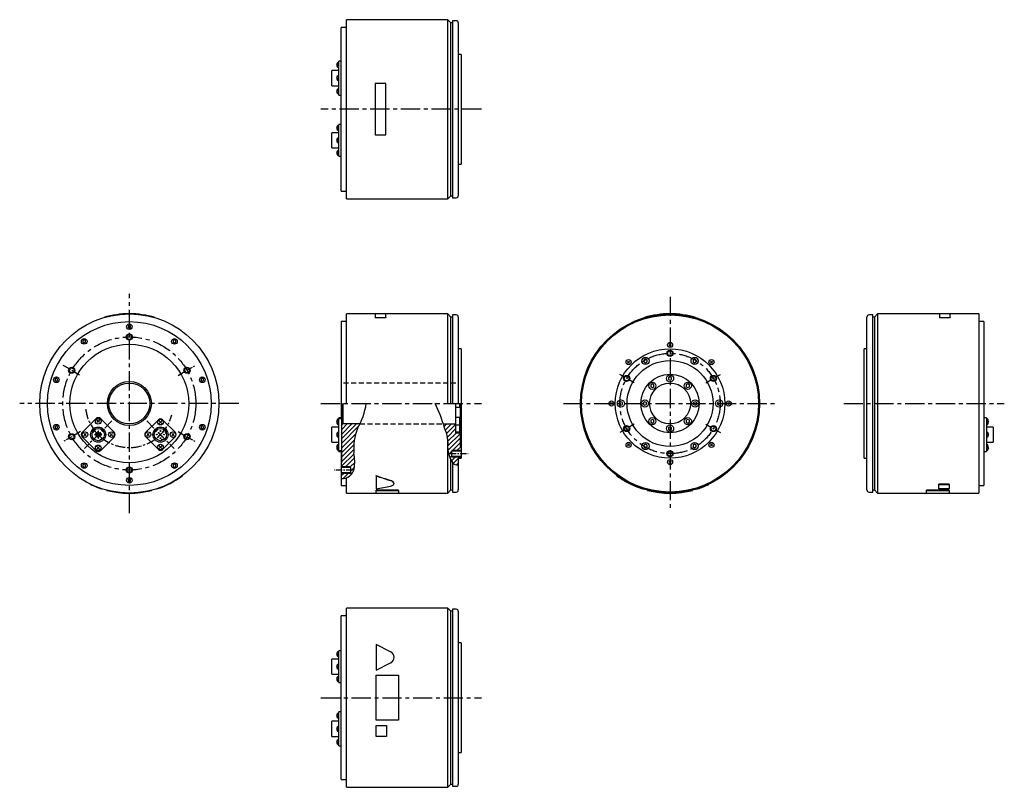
# Model space of a CAD drawing. Extents: x -636 to 327, y -375 to 375.
import ezdxf

# ---------------------------------------------------------------- set-up
doc = ezdxf.new("R2010")
doc.units = 0
doc.linetypes.add('CENTER', pattern=[2, 1.25, -0.25, 0.25, -0.25])
doc.linetypes.add('DASHED', pattern=[0.75, 0.5, -0.25])
doc.layers.get('0').update_dxf_attribs({"linetype": 'CONTINUOUS'})
for name, color, linetype in [('CENTER', 6, 'CENTER'), ('DASHED', 6, 'DASHED'), ('OUTLINE', 7, 'CONTINUOUS'), ('THIN_LINE', 6, 'CONTINUOUS')]:
    doc.layers.add(name, color=color, linetype=linetype)

# ---------------------------------------------------------------- blocks, each defined once
blk = doc.blocks.new('*X1')
at = {"color": 0}
for p, q in [((-220.69, -22.54), (-218.16, -20)), ((-219.48, -25.81), (-213.67, -20)), ((-218.35, -29.17), (-209.25, -20.07)), ((-217.51, -32.83), (-209.25, -24.56)), ((-217.03, -36.84), (-208.7, -28.5)), ((-217.03, -45.82), (-205.25, -34.03)), ((-217.02, -41.32), (-205.25, -29.54)), ((-216.27, -49.54), (-213.25, -46.52)), ((-212.73, -46), (-205.25, -38.52)), ((-208.24, -46), (-204.25, -42.01)), ((-215.13, -52.89), (-213.25, -51.01)), ((-213.67, -55.93), (-209.75, -52)), ((-211.9, -58.65), (-206.95, -53.69)), ((-206.76, -53.5), (-205.26, -52)), ((-208.81, -60.04), (-206.95, -58.18))]:
    blk.add_line(p, q, dxfattribs=at)
blk = doc.blocks.new('*X2')
at = {"color": 0}
for p, q in [((-291.15, -34.62), (-276.53, -20)), ((-291.15, -30.13), (-281.02, -20)), ((-291.15, -25.64), (-285.51, -20)), ((-291.15, -39.11), (-274.31, -22.27)), ((-291.15, -43.6), (-277.21, -29.66)), ((-291.15, -48.09), (-278.42, -35.36)), ((-291.15, -52.58), (-278.99, -40.42)), ((-291.15, -57.07), (-279.12, -45.04)), ((-291.25, -61.66), (-278.81, -49.22)), ((-287.1, -62), (-278.27, -53.18)), ((-282.61, -62), (-278.13, -57.53)), ((-282.25, -66.13), (-278.53, -62.41)), ((-291.25, -70.64), (-288.61, -68)), ((-289.36, -73.25), (-284.12, -68))]:
    blk.add_line(p, q, dxfattribs=at)

msp = doc.modelspace()

# ---------------------------------------------------------------- linework, layer by layer
at = {"layer": 'CENTER', "ltscale": 15}
for p, q in [((-184.25, 287.5), (-341.15, 287.5)), ((-528.38, -107.14), (-528.38, 107.14)), ((0, 104.25), (0, -104.25)), ((-421.25, 0), (-635.52, 0)), ((-341.25, 0), (-184.25, 0)), ((-311.25, 0), (-184.25, 0)), ((-104.25, 0), (104.25, 0)), ((169.72, 0), (326.62, 0)), ((-341.15, -287.5), (-184.25, -287.5))]:
    msp.add_line(p, q, dxfattribs=at)
at = {"layer": 'CENTER', "ltscale": 5}
for p, q in [((-593.34, 37.5), (-576.02, 27.5)), ((-480.75, 27.5), (-463.43, 37.5)), ((-35.07, 20.25), (-49.8, 28.75)), ((35.07, 20.25), (49.8, 28.75)), ((-576.02, -27.5), (-593.34, -37.5)), ((-480.75, -27.5), (-463.43, -37.5)), ((-35.07, -20.25), (-49.8, -28.75)), ((35.07, -20.25), (49.8, -28.75)), ((-215.25, -49), (-197.25, -49)), ((-310.25, -65), (-328.25, -65))]:
    msp.add_line(p, q, dxfattribs=at)
at = {"layer": 'CENTER', "ltscale": 8}
for p, q in [((-545.36, -16.97), (-572.23, -43.84)), ((-511.41, -16.97), (-484.54, -43.84))]:
    msp.add_line(p, q, dxfattribs=at)
at = {"layer": 'CENTER', "ltscale": 15}
for centre, radius in [((-528.38, 0), 65), ((0, 0), 49)]:
    msp.add_circle(centre, radius, dxfattribs=at)
at = {"layer": 'CENTER', "ltscale": 8}
msp.add_arc((-528.38, 0), 43, 187.22639, 344.86918, dxfattribs=at)
at = {"layer": 'DASHED', "ltscale": 10}
for p, q in [((-209.25, 20), (-319.65, 20)), ((-303.14, -20), (-221.49, -20))]:
    msp.add_line(p, q, dxfattribs=at)
at = {"layer": 'OUTLINE'}
for p, q in [((-321.25, 287.5), (-321.25, 367.5)), ((-316.25, 367.5), (-321.25, 367.5)), ((-316.25, 200), (-316.25, 375)), ((-217.25, 375), (-316.25, 375)), ((-217.25, 200), (-217.25, 375)), ((-214.25, 372), (-217.25, 375)), ((-214.25, 203), (-214.25, 372)), ((-212.75, 372), (-214.25, 372)), ((-212.75, 374), (-212.75, 201)), ((-208.95, 374), (-212.75, 374)), ((-206.95, 372), (-206.95, 203)), ((-204.25, 341), (-206.95, 341)), ((-204.25, 341), (-204.25, 234)), ((-325.65, 330.82), (-324.75, 332.32)), ((-325.65, 330.82), (-324.75, 329.31)), ((-321.25, 334.42), (-323.65, 334.42)), ((-323.65, 333.39), (-323.65, 334.42)), ((-323.65, 320.38), (-323.65, 333.39)), ((-323.65, 325.31), (-330.35, 325.31)), ((-330.35, 310.51), (-330.35, 325.31)), ((-325.65, 317.91), (-324.75, 319.41)), ((-325.65, 317.91), (-324.75, 316.4)), ((-323.65, 315.43), (-323.65, 320.38)), ((-330.35, 310.51), (-323.65, 310.51)), ((-323.65, 302.42), (-323.65, 315.43)), ((-288.25, 312.5), (-288.25, 262.5)), ((-277.75, 312.5), (-288.25, 312.5)), ((-277.75, 262.5), (-277.75, 312.5)), ((-325.65, 304.99), (-324.75, 306.5)), ((-325.65, 304.99), (-324.75, 303.49)), ((-323.65, 301.39), (-323.65, 302.42)), ((-323.65, 301.39), (-321.25, 301.39)), ((-321.25, 207.5), (-321.25, 287.5)), ((-325.65, 269.3), (-324.75, 270.8)), ((-321.25, 272.48), (-323.65, 272.48)), ((-323.65, 271.66), (-323.65, 272.48)), ((-323.65, 259.07), (-323.65, 271.66)), ((-323.65, 264.49), (-330.35, 264.49)), ((-330.35, 257.09), (-330.35, 264.49)), ((-325.65, 269.3), (-324.75, 267.8)), ((-288.25, 262.5), (-277.75, 262.5)), ((-330.35, 249.69), (-330.35, 257.09)), ((-325.65, 257.09), (-324.75, 258.6)), ((-325.65, 257.09), (-324.75, 255.59)), ((-323.65, 255.11), (-323.65, 259.07)), ((-323.65, 242.53), (-323.65, 255.11)), ((-330.35, 249.69), (-323.65, 249.69)), ((-325.65, 244.89), (-324.75, 246.39)), ((-325.65, 244.89), (-324.75, 243.39)), ((-323.65, 241.71), (-323.65, 242.53)), ((-323.65, 241.71), (-321.25, 241.71)), ((-206.95, 234), (-204.25, 234)), ((-321.25, 207.5), (-316.25, 207.5)), ((-217.25, 200), (-214.25, 203)), ((-214.25, 203), (-212.75, 203)), ((-316.25, 200), (-217.25, 200)), ((-212.75, 201), (-208.95, 201)), ((-316.25, 0), (-316.25, 87.5)), ((-288.25, 87.5), (-316.25, 87.5)), ((-277.75, 87.7), (-288.25, 87.7)), ((-288.25, 87.7), (-288.25, 84.05)), ((-277.75, 84.05), (-277.75, 87.7)), ((-217.25, 87.5), (-277.75, 87.5)), ((-217.25, 0), (-217.25, 87.5)), ((-214.25, 84.5), (-217.25, 87.5)), ((202.72, 87.5), (199.72, 84.5)), ((202.72, 87.5), (202.72, -87.5)), ((263.22, 87.5), (202.72, 87.5)), ((263.22, 87.7), (263.22, 84.05)), ((273.72, 87.7), (263.22, 87.7)), ((273.72, 84.05), (273.72, 87.7)), ((301.72, 87.5), (273.72, 87.5)), ((301.72, 87.5), (301.72, -87.5)), ((-553.38, 84.05), (-553.38, 83.85)), ((-503.38, 84.05), (-503.38, 83.85)), ((-321.25, 80), (-321.25, -13.89)), ((-316.25, 80), (-321.25, 80)), ((-288.25, 84.05), (-277.75, 84.05)), ((-288.25, 84.05), (-288.25, 83.85)), ((-277.75, 83.85), (-288.25, 83.85)), ((-277.75, 84.05), (-277.75, 83.85)), ((-214.25, 0), (-214.25, 84.5)), ((-212.75, 84.5), (-214.25, 84.5)), ((-212.75, 86.5), (-212.75, 0)), ((-208.95, 86.5), (-212.75, 86.5)), ((-206.95, 84.5), (-206.95, 0)), ((-25, 84.05), (-25, 83.85)), ((25, 84.05), (25, 83.85)), ((192.42, -84.5), (192.42, 84.5)), ((198.22, 86.5), (194.42, 86.5)), ((198.22, 0), (198.22, 86.5)), ((199.72, 84.5), (198.22, 84.5)), ((199.72, 84.5), (199.72, -84.5)), ((263.22, 84.05), (263.22, 83.85)), ((263.22, 84.05), (273.72, 84.05)), ((273.72, 83.85), (263.22, 83.85)), ((273.72, 84.05), (273.72, 83.85)), ((306.72, 80), (301.72, 80)), ((306.72, 80), (306.72, -80)), ((-528.38, 76.49), (-529.67, 75.74)), ((-529.67, 75.74), (-529.67, 74.26)), ((-529.67, 74.26), (-528.38, 73.51)), ((-527.09, 75.74), (-528.38, 76.49)), ((-528.38, 73.51), (-527.09, 74.26)), ((-527.09, 74.26), (-527.09, 75.74)), ((-572.47, 62.17), (-573.76, 61.42)), ((-573.76, 61.42), (-573.76, 59.93)), ((-573.76, 59.93), (-572.47, 59.19)), ((-571.18, 61.42), (-572.47, 62.17)), ((-572.47, 59.19), (-571.18, 59.93)), ((-571.18, 59.93), (-571.18, 61.42)), ((-484.3, 62.17), (-485.59, 61.42)), ((-485.59, 61.42), (-485.59, 59.93)), ((-485.59, 59.93), (-484.3, 59.19)), ((-483.01, 61.42), (-484.3, 62.17)), ((-484.3, 59.19), (-483.01, 59.93)), ((-483.01, 59.93), (-483.01, 61.42)), ((0.95, 58.2), (-0.95, 56.3)), ((0.95, 56.3), (-0.95, 58.2)), ((-204.25, 53.5), (-206.95, 53.5)), ((-204.25, 53.5), (-204.25, -53.5)), ((189.72, 0), (189.72, 53.5)), ((192.42, 53.5), (189.72, 53.5)), ((-39.53, 41.44), (-41.44, 39.53)), ((-39.53, 39.53), (-41.44, 41.44)), ((-24, 43.35), (-25.54, 42.46)), ((-25.54, 42.46), (-25.54, 40.68)), ((-25.54, 40.68), (-24, 39.79)), ((-22.46, 42.46), (-24, 43.35)), ((-24, 39.79), (-22.46, 40.68)), ((-22.46, 40.68), (-22.46, 42.46)), ((24, 43.35), (22.46, 42.46)), ((22.46, 42.46), (22.46, 40.68)), ((22.46, 40.68), (24, 39.79)), ((25.54, 42.46), (24, 43.35)), ((24, 39.79), (25.54, 40.68)), ((25.54, 40.68), (25.54, 42.46)), ((41.44, 41.44), (39.53, 39.53)), ((41.44, 39.53), (39.53, 41.44)), ((-599.71, 24.67), (-601, 23.92)), ((-601, 23.92), (-601, 22.43)), ((-601, 22.43), (-599.71, 21.69)), ((-598.42, 23.92), (-599.71, 24.67)), ((-599.71, 21.69), (-598.42, 22.43)), ((-598.42, 22.43), (-598.42, 23.92)), ((-457.06, 24.67), (-458.35, 23.92)), ((-458.35, 23.92), (-458.35, 22.43)), ((-458.35, 22.43), (-457.06, 21.69)), ((-455.77, 23.92), (-457.06, 24.67)), ((-457.06, 21.69), (-455.77, 22.43)), ((-455.77, 22.43), (-455.77, 23.92)), ((0, 26.28), (-1.54, 25.39)), ((-1.54, 25.39), (-1.54, 23.61)), ((-1.54, 23.61), (0, 22.72)), ((1.54, 25.39), (0, 26.28)), ((0, 22.72), (1.54, 23.61)), ((1.54, 23.61), (1.54, 25.39)), ((-17.32, 19.1), (-18.86, 18.21)), ((-18.86, 18.21), (-18.86, 16.43)), ((-18.86, 16.43), (-17.32, 15.55)), ((-15.78, 18.21), (-17.32, 19.1)), ((-17.32, 15.55), (-15.78, 16.43)), ((-15.78, 16.43), (-15.78, 18.21)), ((17.32, 19.1), (15.78, 18.21)), ((15.78, 18.21), (15.78, 16.43)), ((15.78, 16.43), (17.32, 15.55)), ((18.86, 18.21), (17.32, 19.1)), ((17.32, 15.55), (18.86, 16.43)), ((18.86, 16.43), (18.86, 18.21)), ((-321.15, 0), (-321.15, -21.5)), ((-319.65, 0), (-319.65, -20)), ((-209.25, -28.5), (-209.25, 0)), ((-205.62, 0), (-205.62, -3.5)), ((-205.25, 0), (-205.25, -42)), ((-56.3, 0.95), (-58.2, -0.95)), ((-56.3, -0.95), (-58.2, 0.95)), ((-48, 1.78), (-49.54, 0.89)), ((-49.54, 0.89), (-49.54, -0.89)), ((-46.46, 0.89), (-48, 1.78)), ((-46.46, -0.89), (-46.46, 0.89)), ((-24.5, 1.78), (-26.04, 0.89)), ((-26.04, 0.89), (-26.04, -0.89)), ((-22.96, 0.89), (-24.5, 1.78)), ((-22.96, -0.89), (-22.96, 0.89)), ((24.5, 1.78), (22.96, 0.89)), ((22.96, 0.89), (22.96, -0.89)), ((26.04, 0.89), (24.5, 1.78)), ((26.04, -0.89), (26.04, 0.89)), ((48, 1.78), (46.46, 0.89)), ((46.46, 0.89), (46.46, -0.89)), ((49.54, 0.89), (48, 1.78)), ((49.54, -0.89), (49.54, 0.89)), ((58.2, 0.95), (56.3, -0.95)), ((58.2, -0.95), (56.3, 0.95)), ((189.72, -53.5), (189.72, 0)), ((198.22, -86.5), (198.22, 0)), ((-209.25, -3.5), (-205.62, -3.5)), ((-205.62, -3.5), (-205.25, -2.85)), ((-49.54, -0.89), (-48, -1.78)), ((-48, -1.78), (-46.46, -0.89)), ((-26.04, -0.89), (-24.5, -1.78)), ((-24.5, -1.78), (-22.96, -0.89)), ((22.96, -0.89), (24.5, -1.78)), ((24.5, -1.78), (26.04, -0.89)), ((46.46, -0.89), (48, -1.78)), ((48, -1.78), (49.54, -0.89)), ((-561.27, -14.92), (-574.28, -27.93)), ((-557.59, -16.29), (-559.99, -18.7)), ((-557.59, -18.7), (-559.99, -16.29)), ((-543.3, -27.93), (-556.32, -14.92)), ((-499.96, -15.84), (-512.55, -28.43)), ((-496.78, -17), (-499.18, -19.4)), ((-496.78, -19.4), (-499.18, -17)), ((-483.41, -28.43), (-496, -15.84)), ((-325.65, -18.2), (-324.75, -16.7)), ((-325.65, -18.2), (-324.75, -19.7)), ((-321.15, -13.89), (-323.65, -13.89)), ((-323.65, -14.92), (-323.65, -13.89)), ((-323.65, -15.02), (-323.65, -14.92)), ((-321.15, -15.02), (-323.65, -15.02)), ((-323.65, -15.84), (-323.65, -15.02)), ((-323.65, -28.43), (-323.65, -15.84)), ((-205.62, -13.82), (-209.25, -13.82)), ((-205.62, -13.82), (-205.62, -20.82)), ((-205.62, -13.82), (-205.25, -14.47)), ((-17.32, -15.55), (-18.86, -16.43)), ((-18.86, -16.43), (-18.86, -18.21)), ((-18.86, -18.21), (-17.32, -19.1)), ((-15.78, -16.43), (-17.32, -15.55)), ((-17.32, -19.1), (-15.78, -18.21)), ((-15.78, -18.21), (-15.78, -16.43)), ((17.32, -15.55), (15.78, -16.43)), ((15.78, -16.43), (15.78, -18.21)), ((15.78, -18.21), (17.32, -19.1)), ((18.86, -16.43), (17.32, -15.55)), ((17.32, -19.1), (18.86, -18.21)), ((18.86, -18.21), (18.86, -16.43)), ((309.12, -13.89), (306.72, -13.89)), ((309.12, -13.89), (309.12, -14.92)), ((309.12, -14.92), (309.12, -27.93)), ((311.12, -17.49), (310.22, -15.99)), ((311.12, -17.49), (310.22, -19)), ((-599.71, -21.69), (-601, -22.43)), ((-601, -22.43), (-601, -23.92)), ((-601, -23.92), (-599.71, -24.67)), ((-598.42, -22.43), (-599.71, -21.69)), ((-599.71, -24.67), (-598.42, -23.92)), ((-598.42, -23.92), (-598.42, -22.43)), ((-564.1, -27.61), (-563.48, -28.04)), ((-563.48, -28.04), (-562.62, -26.81)), ((-562.62, -26.81), (-563.24, -26.38)), ((-559.09, -27.29), (-559.09, -30.11)), ((-558.49, -30.11), (-558.49, -27.29)), ((-555.11, -25.67), (-555.64, -26.2)), ((-555.64, -26.2), (-554.58, -27.26)), ((-554.58, -27.26), (-554.05, -26.73)), ((-502.72, -26.73), (-502.19, -27.26)), ((-502.19, -27.26), (-501.13, -26.2)), ((-501.13, -26.2), (-501.66, -25.67)), ((-492.64, -27.66), (-493.35, -27.92)), ((-493.35, -27.92), (-492.84, -29.33)), ((-457.06, -21.69), (-458.35, -22.43)), ((-458.35, -22.43), (-458.35, -23.92)), ((-458.35, -23.92), (-457.06, -24.67)), ((-455.77, -22.43), (-457.06, -21.69)), ((-457.06, -24.67), (-455.77, -23.92)), ((-455.77, -23.92), (-455.77, -22.43)), ((-323.65, -23.01), (-330.35, -23.01)), ((-330.35, -37.81), (-330.35, -23.01)), ((-323.65, -32.39), (-323.65, -28.43)), ((-321.15, -21.5), (-319.65, -20)), ((-321.15, -21.5), (-321.15, -58)), ((-303.14, -20), (-319.65, -20)), ((-221.49, -20), (-209.25, -20)), ((-209.25, -21), (-209.25, -20)), ((-209.25, -20.82), (-205.62, -20.82)), ((-209.25, -21), (-205.62, -21)), ((-205.62, -28), (-209.25, -28)), ((-209.25, -28.5), (-205.25, -28.5)), ((-205.62, -20.82), (-205.25, -20.17)), ((-205.62, -21), (-205.62, -28)), ((-205.62, -21), (-205.25, -21.65)), ((-205.62, -28), (-205.25, -27.35)), ((0, -22.72), (-1.54, -23.61)), ((-1.54, -23.61), (-1.54, -25.39)), ((-1.54, -25.39), (0, -26.28)), ((1.54, -23.61), (0, -22.72)), ((0, -26.28), (1.54, -25.39)), ((1.54, -25.39), (1.54, -23.61)), ((315.82, -23.01), (309.12, -23.01)), ((309.12, -27.93), (309.12, -32.88)), ((315.82, -23.01), (315.82, -37.81)), ((-574.28, -32.88), (-561.27, -45.89)), ((-570.5, -29.2), (-572.9, -31.61)), ((-570.5, -31.61), (-572.9, -29.2)), ((-559.09, -30.11), (-561.9, -30.11)), ((-561.9, -30.71), (-559.09, -30.71)), ((-559.09, -30.71), (-559.09, -33.52)), ((-555.68, -30.11), (-558.49, -30.11)), ((-558.49, -30.71), (-555.68, -30.71)), ((-558.49, -33.52), (-558.49, -30.71)), ((-555.91, -34.8), (-557.27, -35.44)), ((-557.27, -35.44), (-556.95, -36.12)), ((-556.32, -45.89), (-543.3, -32.88)), ((-555.59, -35.48), (-555.91, -34.8)), ((-544.68, -29.2), (-547.08, -31.61)), ((-544.68, -31.61), (-547.08, -29.2)), ((-512.55, -32.39), (-499.96, -44.97)), ((-508.98, -29.2), (-511.39, -31.61)), ((-508.98, -31.61), (-511.39, -29.2)), ((-495.91, -35.23), (-497.36, -35.62)), ((-497.36, -35.62), (-497.16, -36.35)), ((-496, -44.97), (-483.41, -32.39)), ((-495.71, -35.96), (-495.91, -35.23)), ((-492.84, -29.33), (-492.13, -29.07)), ((-484.57, -29.2), (-486.98, -31.61)), ((-484.57, -31.61), (-486.98, -29.2)), ((-330.35, -37.81), (-323.65, -37.81)), ((-325.65, -30.41), (-324.75, -28.9)), ((-325.65, -30.41), (-324.75, -31.91)), ((-323.65, -44.97), (-323.65, -32.39)), ((-217.25, -87.5), (-217.25, -34.6)), ((309.12, -32.88), (309.12, -45.89)), ((309.12, -37.81), (315.82, -37.81)), ((311.12, -30.41), (310.22, -28.9)), ((311.12, -30.41), (310.22, -31.91)), ((-557.59, -42.12), (-559.99, -44.52)), ((-557.59, -44.52), (-559.99, -42.12)), ((-496.78, -41.41), (-499.18, -43.81)), ((-496.78, -43.81), (-499.18, -41.41)), ((-325.65, -42.61), (-324.75, -41.11)), ((-325.65, -42.61), (-324.75, -44.11)), ((-323.65, -45.79), (-323.65, -44.97)), ((-323.65, -45.79), (-321.15, -45.79)), ((-323.65, -45.89), (-323.65, -45.79)), ((-323.65, -46.92), (-323.65, -45.89)), ((-323.65, -46.92), (-321.15, -46.92)), ((-321.25, -46.92), (-321.25, -80)), ((-213.25, -51.4), (-213.25, -46.6)), ((-204.25, -46.6), (-213.25, -46.6)), ((-205.25, -42), (-204.25, -42)), ((-39.53, -39.53), (-41.44, -41.44)), ((-39.53, -41.44), (-41.44, -39.53)), ((-24, -39.79), (-25.54, -40.68)), ((-25.54, -40.68), (-25.54, -42.46)), ((-25.54, -42.46), (-24, -43.35)), ((-22.46, -40.68), (-24, -39.79)), ((-24, -43.35), (-22.46, -42.46)), ((-22.46, -42.46), (-22.46, -40.68)), ((24, -39.79), (22.46, -40.68)), ((22.46, -40.68), (22.46, -42.46)), ((22.46, -42.46), (24, -43.35)), ((25.54, -40.68), (24, -39.79)), ((24, -43.35), (25.54, -42.46)), ((25.54, -42.46), (25.54, -40.68)), ((41.44, -39.53), (39.53, -41.44)), ((41.44, -41.44), (39.53, -39.53)), ((306.72, -46.92), (309.12, -46.92)), ((309.12, -45.89), (309.12, -46.92)), ((311.12, -43.32), (310.22, -41.81)), ((311.12, -43.32), (310.22, -44.82)), ((-214.25, -84.5), (-214.25, -54.84)), ((-213.25, -51.4), (-204.25, -51.4)), ((-212.75, -57.5), (-212.75, -86.5)), ((-206.95, -53.5), (-206.95, -84.5)), ((-206.95, -53.5), (-204.25, -53.5)), ((0.95, -56.3), (-0.95, -58.2)), ((0.95, -58.2), (-0.95, -56.3)), ((189.72, -53.5), (192.42, -53.5)), ((-572.47, -59.19), (-573.76, -59.93)), ((-573.76, -59.93), (-573.76, -61.42)), ((-573.76, -61.42), (-572.47, -62.17)), ((-571.18, -59.93), (-572.47, -59.19)), ((-572.47, -62.17), (-571.18, -61.42)), ((-571.18, -61.42), (-571.18, -59.93)), ((-484.3, -59.19), (-485.59, -59.93)), ((-485.59, -59.93), (-485.59, -61.42)), ((-485.59, -61.42), (-484.3, -62.17)), ((-483.01, -59.93), (-484.3, -59.19)), ((-484.3, -62.17), (-483.01, -61.42)), ((-483.01, -61.42), (-483.01, -59.93)), ((-321.25, -58), (-321.15, -58)), ((-312.25, -62.6), (-321.25, -62.6)), ((-312.25, -62.6), (-312.25, -67.4)), ((-528.38, -73.51), (-529.67, -74.26)), ((-529.67, -74.26), (-529.67, -75.74)), ((-529.67, -75.74), (-528.38, -76.49)), ((-527.09, -74.26), (-528.38, -73.51)), ((-528.38, -76.49), (-527.09, -75.74)), ((-527.09, -75.74), (-527.09, -74.26)), ((-476.38, -70.57), (-476.38, -70.37)), ((-321.25, -67.4), (-312.25, -67.4)), ((-316.25, -87.5), (-316.25, -72.59)), ((-287.25, -70.57), (-287.25, -70.37)), ((-287.25, -70.57), (-287.25, -83.43)), ((-52, -70.57), (-52, -70.37)), ((-566.38, -79.02), (-566.38, -78.82)), ((-555.38, -83.43), (-555.38, -83.23)), ((-550.38, -84.89), (-550.38, -84.69)), ((-506.38, -84.89), (-506.38, -84.69)), ((-501.38, -83.43), (-501.38, -83.23)), ((-321.25, -80), (-316.25, -80)), ((-265.25, -84.69), (-287.25, -84.69)), ((-287.25, -84.89), (-287.25, -84.69)), ((-287.25, -84.89), (-265.25, -84.89)), ((-287.25, -87.7), (-287.25, -84.89)), ((-269.75, -78.27), (-269.75, -78.08)), ((-265.25, -84.89), (-265.25, -84.69)), ((-265.25, -84.89), (-265.25, -87.7)), ((-217.25, -87.5), (-214.25, -84.5)), ((-214.25, -84.5), (-212.75, -84.5)), ((-212.75, -86.5), (-208.95, -86.5)), ((-27, -83.43), (-27, -83.23)), ((-22, -84.89), (-22, -84.69)), ((22, -84.89), (22, -84.69)), ((27, -83.43), (27, -83.23)), ((38, -79.02), (38, -78.82)), ((194.42, -86.5), (198.22, -86.5)), ((198.22, -84.5), (199.72, -84.5)), ((199.72, -84.5), (202.72, -87.5)), ((272.72, -84.69), (250.72, -84.69)), ((250.72, -84.89), (250.72, -84.69)), ((250.72, -84.89), (272.72, -84.89)), ((250.72, -87.7), (250.72, -84.89)), ((272.72, -78.82), (262.72, -78.82)), ((262.72, -79.02), (262.72, -78.82)), ((262.72, -83.43), (262.72, -79.02)), ((262.72, -79.02), (272.72, -79.02)), ((272.72, -83.43), (262.72, -83.43)), ((272.72, -79.02), (272.72, -78.82)), ((272.72, -79.02), (272.72, -83.43)), ((272.72, -84.89), (272.72, -84.69)), ((272.72, -84.89), (272.72, -87.7)), ((301.72, -80), (306.72, -80)), ((-316.25, -87.5), (-287.25, -87.5)), ((-287.25, -87.7), (-265.25, -87.7)), ((-265.25, -87.5), (-217.25, -87.5)), ((202.72, -87.5), (250.72, -87.5)), ((250.72, -87.7), (272.72, -87.7)), ((272.72, -87.5), (301.72, -87.5)), ((-316.25, -375), (-316.25, -200)), ((-217.25, -200), (-316.25, -200)), ((-217.25, -375), (-217.25, -200)), ((-214.25, -203), (-217.25, -200)), ((-212.75, -201), (-212.75, -374)), ((-208.95, -201), (-212.75, -201)), ((-321.25, -367.5), (-321.25, -207.5)), ((-316.25, -207.5), (-321.25, -207.5)), ((-214.25, -372), (-214.25, -203)), ((-212.75, -203), (-214.25, -203)), ((-206.95, -203), (-206.95, -372)), ((-287.25, -235.5), (-287.25, -260.5)), ((-273.05, -242.64), (-287.25, -235.5)), ((-204.25, -234), (-206.95, -234)), ((-204.25, -234), (-204.25, -341)), ((-323.65, -249.69), (-330.35, -249.69)), ((-330.35, -264.49), (-330.35, -249.69)), ((-325.65, -244.89), (-324.75, -243.39)), ((-325.65, -244.89), (-324.75, -246.39)), ((-321.25, -241.71), (-323.65, -241.71)), ((-323.65, -242.53), (-323.65, -241.71)), ((-323.65, -255.11), (-323.65, -242.53)), ((-325.65, -257.09), (-324.75, -255.59)), ((-325.65, -257.09), (-324.75, -258.6)), ((-323.65, -259.07), (-323.65, -255.11)), ((-323.65, -271.66), (-323.65, -259.07)), ((-287.25, -260.5), (-273.05, -253.36)), ((-330.35, -264.49), (-323.65, -264.49)), ((-325.65, -269.3), (-324.75, -267.8)), ((-325.65, -269.3), (-324.75, -270.8)), ((-287.25, -309.5), (-287.25, -265.5)), ((-287.25, -265.5), (-265.25, -265.5)), ((-265.25, -265.5), (-265.25, -309.5)), ((-323.65, -272.48), (-323.65, -271.66)), ((-323.65, -272.48), (-321.25, -272.48)), ((-325.65, -304.99), (-324.75, -303.49)), ((-325.65, -304.99), (-324.75, -306.5)), ((-321.25, -301.39), (-323.65, -301.39)), ((-323.65, -302.42), (-323.65, -301.39)), ((-323.65, -315.43), (-323.65, -302.42)), ((-323.65, -310.51), (-330.35, -310.51)), ((-330.35, -325.31), (-330.35, -310.51)), ((-325.65, -317.91), (-324.75, -316.4)), ((-323.65, -320.38), (-323.65, -315.43)), ((-265.25, -309.5), (-287.25, -309.5)), ((-287.25, -314.5), (-277.25, -314.5)), ((-287.25, -325.5), (-287.25, -314.5)), ((-277.25, -314.5), (-277.25, -325.5)), ((-330.35, -325.31), (-323.65, -325.31)), ((-325.65, -317.91), (-324.75, -319.41)), ((-323.65, -333.39), (-323.65, -320.38)), ((-277.25, -325.5), (-287.25, -325.5)), ((-325.65, -330.82), (-324.75, -329.31)), ((-325.65, -330.82), (-324.75, -332.32)), ((-323.65, -334.42), (-323.65, -333.39)), ((-323.65, -334.42), (-321.25, -334.42)), ((-206.95, -341), (-204.25, -341)), ((-321.25, -367.5), (-316.25, -367.5)), ((-316.25, -375), (-217.25, -375)), ((-217.25, -375), (-214.25, -372)), ((-214.25, -372), (-212.75, -372)), ((-212.75, -374), (-208.95, -374))]:
    msp.add_line(p, q, dxfattribs=at)
for centre, radius in [((-528.38, 0), 87.5), ((0, 0), 87.5), ((-528.38, 0), 80), ((-528.38, 75), 2.75), ((0, 0), 86.5), ((-528.38, 65), 2.4), ((-528.38, 0), 58), ((-572.47, 60.68), 2.75), ((-484.3, 60.68), 2.75), ((0, 57.25), 2.5), ((0, 0), 53.5), ((0, 49), 2.4), ((-40.48, 40.48), 2.5), ((0, 0), 42), ((-24, 41.57), 3.5), ((24, 41.57), 3.5), ((40.48, 40.48), 2.5), ((-584.68, 32.5), 2.4), ((-472.09, 32.5), 2.4), ((-599.71, 23.18), 2.75), ((-528.38, 0), 21.5), ((-528.38, 0), 20), ((-457.06, 23.18), 2.75), ((-42.44, 24.5), 2.4), ((0, 0), 28.5), ((-17.32, 17.32), 3.5), ((0, 0), 20), ((0, 24.5), 3.5), ((17.32, 17.32), 3.5), ((42.44, 24.5), 2.4), ((-57.25, 0), 2.5), ((-48, 0), 3.5), ((-24.5, 0), 3.5), ((24.5, 0), 3.5), ((48, 0), 3.5), ((57.25, 0), 2.5), ((-558.79, -17.49), 2.75), ((-497.98, -18.2), 2.75), ((-17.32, -17.32), 3.5), ((17.32, -17.32), 3.5), ((-599.71, -23.18), 2.75), ((-571.7, -30.41), 2.75), ((-558.79, -30.41), 7.4), ((-558.79, -30.41), 6), ((-560.56, -28.64), 0.4), ((-557.02, -28.64), 0.4), ((-545.88, -30.41), 2.75), ((-510.18, -30.41), 2.75), ((-497.98, -30.41), 7.4), ((-497.98, -30.41), 6), ((-499.75, -28.64), 0.35), ((-497.98, -26.87), 0.35), ((-495.33, -27.75), 0.35), ((-485.77, -30.41), 2.75), ((-457.06, -23.18), 2.75), ((-42.44, -24.5), 2.4), ((0, -24.5), 3.5), ((42.44, -24.5), 2.4), ((-584.68, -32.5), 2.4), ((-560.56, -32.17), 0.4), ((-557.02, -32.17), 0.4), ((-501.51, -30.41), 0.35), ((-500.63, -33.06), 0.35), ((-498.86, -31.29), 0.35), ((-497.98, -33.94), 0.35), ((-497.1, -29.52), 0.35), ((-496.21, -32.17), 0.35), ((-494.44, -30.41), 0.35), ((-472.09, -32.5), 2.4), ((-40.48, -40.48), 2.5), ((-24, -41.57), 3.5), ((24, -41.57), 3.5), ((40.48, -40.48), 2.5), ((-558.79, -43.32), 2.75), ((-497.98, -42.61), 2.75), ((0, -49), 2.4), ((0, -57.25), 2.5), ((-572.47, -60.68), 2.75), ((-528.38, -65), 2.4), ((-484.3, -60.68), 2.75), ((-528.38, -75), 2.75)]:
    msp.add_circle(centre, radius, dxfattribs=at)
for centre, radius, start, end in [((-208.95, 372), 2, 0, 90), ((-322.35, 330.82), 3.3, 140.41849, 219.58151), ((-323.5, 331.77), 1.8, 94.58606, 140.41849), ((-323.5, 329.86), 1.8, 219.58151, 265.41394), ((-322.35, 317.91), 3.3, 140.41849, 219.58151), ((-323.5, 318.86), 1.8, 94.58606, 140.41849), ((-323.5, 316.95), 1.8, 219.58151, 265.41394), ((-322.35, 304.99), 3.3, 140.41849, 219.58151), ((-323.5, 305.95), 1.8, 94.58606, 140.41849), ((-323.5, 304.04), 1.8, 219.58151, 265.41394), ((-322.35, 269.3), 3.3, 140.41849, 219.58151), ((-323.5, 270.25), 1.8, 94.58606, 140.41849), ((-323.5, 268.34), 1.8, 219.58151, 265.41394), ((-323.5, 258.05), 1.8, 94.58606, 140.41849), ((-322.35, 257.09), 3.3, 140.41849, 219.58151), ((-323.5, 256.14), 1.8, 219.58151, 265.41394), ((-322.35, 244.89), 3.3, 140.41849, 219.58151), ((-323.5, 245.85), 1.8, 94.58606, 140.41849), ((-323.5, 243.93), 1.8, 219.58151, 265.41394), ((-208.95, 203), 2, 270, 0), ((-528.38, 0.2), 87.5, 73.39845, 106.60155), ((0, 0.2), 87.5, 73.39845, 106.60155), ((-208.95, 84.5), 2, 0, 90), ((194.42, 84.5), 2, 90, 180), ((-558.79, -17.39), 3.5, 45, 135), ((-497.98, -17.82), 2.8, 45, 135), ((-322.35, -17.49), 3.3, 140.41849, 186.15032), ((-322.35, -18.2), 3.3, 140.41849, 219.58151), ((-323.5, -16.54), 1.8, 94.58606, 140.41849), ((-323.5, -17.25), 1.8, 94.58606, 140.41849), ((308.97, -16.54), 1.8, 39.58151, 85.41394), ((307.82, -17.49), 3.3, 320.41849, 39.58151), ((307.82, -18.2), 3.3, 320.41849, 6.15032), ((-571.8, -30.41), 3.5, 135, 225), ((-558.79, -27.29), 0.3, 0, 180), ((-545.78, -30.41), 3.5, 315, 45), ((-510.57, -30.41), 2.8, 135, 225), ((-485.39, -30.41), 2.8, 315, 45), ((-322.35, -30.41), 3.3, 140.41849, 219.58151), ((-323.5, -19.16), 1.8, 219.58151, 265.41394), ((-323.5, -29.45), 1.8, 94.58606, 140.41849), ((308.97, -18.45), 1.8, 274.58606, 320.41849), ((308.97, -19.16), 1.8, 274.58606, 320.41849), ((308.97, -29.45), 1.8, 39.58151, 85.41394), ((307.82, -30.41), 3.3, 320.41849, 39.58151), ((-561.9, -30.41), 0.3, 90, 270), ((-558.79, -33.52), 0.3, 180, 0), ((-555.68, -30.41), 0.3, 270, 90), ((-323.5, -31.36), 1.8, 219.58151, 265.41394), ((308.97, -31.36), 1.8, 274.58606, 320.41849), ((-558.79, -43.42), 3.5, 225, 315), ((-497.98, -42.99), 2.8, 225, 315), ((-322.35, -42.61), 3.3, 140.41849, 219.58151), ((-322.35, -43.32), 3.3, 173.84968, 219.58151), ((-323.5, -41.65), 1.8, 94.58606, 140.41849), ((-323.5, -43.57), 1.8, 219.58151, 265.41394), ((-323.5, -44.27), 1.8, 219.58151, 265.41394), ((308.97, -41.65), 1.8, 39.58151, 85.41394), ((308.97, -42.36), 1.8, 39.58151, 85.41394), ((308.97, -44.27), 1.8, 274.58606, 320.41849), ((307.82, -42.61), 3.3, 353.84968, 39.58151), ((307.82, -43.32), 3.3, 320.41849, 39.58151), ((-528.38, -0.2), 87.5, 287.97316, 306.46173), ((-275.71, -83.34), 8.63, 57.54108, 72.06448), ((-289.15, -111.65), 39.73, 62.83546, 66.08834), ((-272.58, -78.47), 2.85, 7.99098, 58.10035), ((-273.6, -79.48), 4.1, 20.03238, 50.96958), ((0, -0.2), 87.5, 233.53827, 239.15693), ((0, -0.2), 87.5, 239.15693, 247.035), ((-528.38, -0.2), 87.5, 244.26015, 252.02684), ((-528.38, -0.2), 87.5, 255.43794, 284.56206), ((-274.36, -74.34), 6.55, 281.5133, 308.80346), ((-272.07, -77.97), 2.35, 320.88758, 352.58552), ((-208.95, -84.5), 2, 270, 0), ((0, -0.2), 87.5, 247.035, 252.02684), ((0, -0.2), 87.5, 255.43794, 284.56206), ((0, -0.2), 87.5, 287.97316, 295.73985), ((194.42, -84.5), 2, 180, 270), ((-208.95, -203), 2, 0, 90), ((-322.35, -244.89), 3.3, 140.41849, 219.58151), ((-323.5, -243.93), 1.8, 94.58606, 140.41849), ((-323.5, -245.85), 1.8, 219.58151, 265.41394), ((-275.75, -248), 6, 296.69991, 63.30009), ((-322.35, -257.09), 3.3, 140.41849, 219.58151), ((-323.5, -256.14), 1.8, 94.58606, 140.41849), ((-323.5, -258.05), 1.8, 219.58151, 265.41394), ((-322.35, -269.3), 3.3, 140.41849, 219.58151), ((-323.5, -268.34), 1.8, 94.58606, 140.41849), ((-323.5, -270.25), 1.8, 219.58151, 265.41394), ((-322.35, -304.99), 3.3, 140.41849, 219.58151), ((-323.5, -304.04), 1.8, 94.58606, 140.41849), ((-323.5, -305.95), 1.8, 219.58151, 265.41394), ((-322.35, -317.91), 3.3, 140.41849, 219.58151), ((-323.5, -316.95), 1.8, 94.58606, 140.41849), ((-323.5, -318.86), 1.8, 219.58151, 265.41394), ((-322.35, -330.82), 3.3, 140.41849, 219.58151), ((-323.5, -329.86), 1.8, 94.58606, 140.41849), ((-323.5, -331.77), 1.8, 219.58151, 265.41394), ((-208.95, -372), 2, 270, 0)]:
    msp.add_arc(centre, radius, start, end, dxfattribs=at)
for centre, start_param, end_param in [((-183.86, 0), 4.076012, 4.174076), ((-183.86, -0.2), 4.076012, 4.174076), ((-340.93, -0.2), 5.02608, 5.113204)]:
    msp.add_ellipse(centre, major_axis=(173.98, 0), ratio=0.502946, start_param=start_param, end_param=end_param, dxfattribs=at)
at = {"layer": 'THIN_LINE'}
for p, q in [((-204.25, -46), (-213.25, -46)), ((-213.25, -46), (-213.25, -46.6)), ((-213.25, -51.4), (-213.25, -52)), ((-213.25, -52), (-204.25, -52)), ((-312.25, -62), (-321.25, -62)), ((-312.25, -62.6), (-312.25, -62)), ((-321.25, -68), (-312.25, -68)), ((-312.25, -67.4), (-312.25, -68))]:
    msp.add_line(p, q, dxfattribs=at)
for centre in [(-528.38, 65), (0, 49), (-584.68, 32.5), (-472.09, 32.5), (-42.44, 24.5), (42.44, 24.5), (-42.44, -24.5), (42.44, -24.5), (-584.68, -32.5), (-472.09, -32.5), (0, -49), (-528.38, -65)]:
    msp.add_circle(centre, 3, dxfattribs=at)
for centre, radius, start, end in [((-364.81, 10.34), 68.74, 329.51402, 351.34505), ((-364.53, -66.54), 150.42, 16.43978, 26.25437), ((-252.07, -44.33), 57.05, 159.69113, 184.00449), ((-253.61, -39.17), 36.65, 352.82663, 24.50781), ((-188.05, -41.8), 29.26, 183.81799, 212.43764), ((-348.94, -56.67), 40.81, 350.10214, 11.80877), ((-208.54, -55.31), 4.74, 207.48308, 289.64445), ((-320.16, -61.67), 11.61, 264.6451, 349.99791)]:
    msp.add_arc(centre, radius, start, end, dxfattribs=at)

# ---------------------------------------------------------------- block references
at = {"layer": 'THIN_LINE', "ltscale": 5}
for name, p in [('*X2', (-30, 0)), ('*X1', (0, 0))]:
    msp.add_blockref(name, p, dxfattribs=at)

doc.saveas('drawing.dxf')
